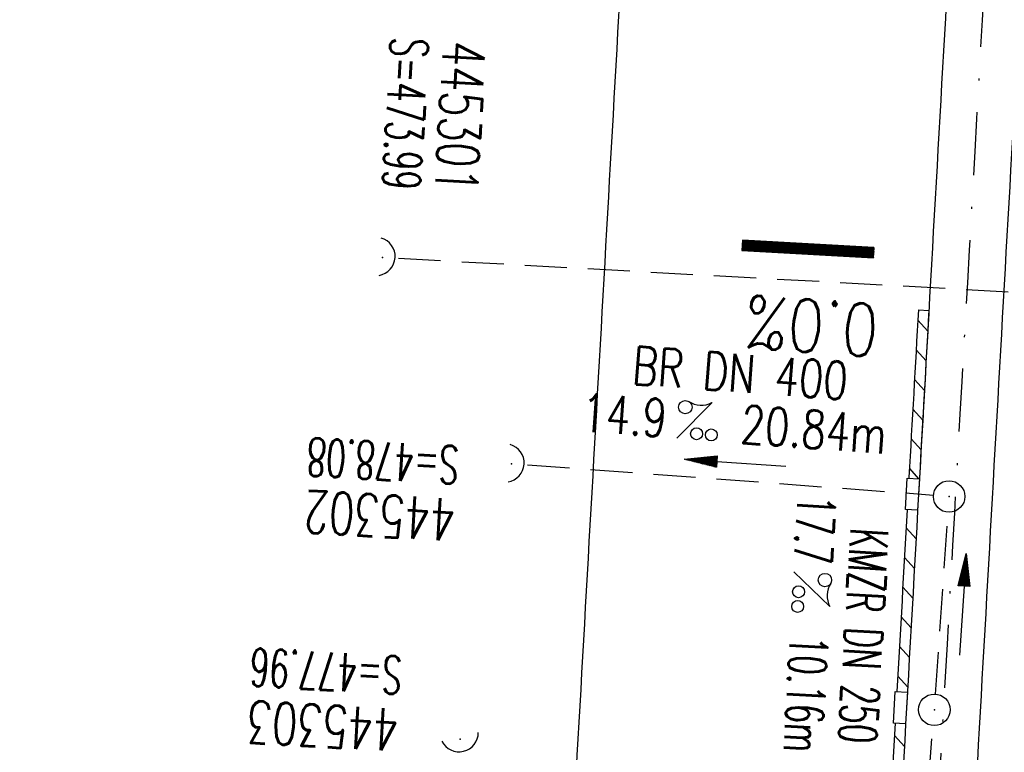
# Model space of a CAD drawing. Extents: x 459406 to 461721, y 413308 to 423218.
# Tile 93 of 256: x 460914 to 460961, y 416489 to 416524. Entities that reach past the tile are written whole.
import ezdxf
from ezdxf.enums import TextEntityAlignment as Align

# ---------------------------------------------------------------- set-up
doc = ezdxf.new("R2010")
doc.units = 0
doc.header["$LTSCALE"] = 2
doc.header["$MEASUREMENT"] = 0
for name, pattern in [('AUSGEZOGEN', [0]), ('GESTRICH-X2', [1.5, 1, -0.5]), ('STRICHPT-X3', [3, 1.5, -0.75, 0, -0.75])]:
    doc.linetypes.add(name, pattern=pattern)
doc.layers.get('0').update_dxf_attribs({"linetype": 'AUSGEZOGEN'})
for name, color, linetype in [('ACHSE', 1, 'STRICHPT-X3'), ('FBR', 8, 'CONTINUOUS'), ('GEF', 7, 'AUSGEZOGEN'), ('KANAL', 7, 'GESTRICH-X2'), ('PFEIL', 7, 'CONTINUOUS'), ('RINNE', 200, 'CONTINUOUS'), ('SCHACHTNR', 6, 'CONTINUOUS'), ('SCHSYMBOL', 7, 'AUSGEZOGEN'), ('TEXTO', 4, 'CONTINUOUS'), ('TEXTU', 4, 'CONTINUOUS')]:
    doc.layers.add(name, color=color, linetype=linetype)
doc.styles.add('ROMANS', font='romans.shx', dxfattribs={"width": 0.8})

# ---------------------------------------------------------------- blocks, each defined once
blk = doc.blocks.new('42')
at = {"color": 0}
blk.add_arc((-0.025, -0.311), 0.91, 12.5363, 167.4637, dxfattribs=at)
blk.add_point((0, 0), dxfattribs=at)
blk = doc.blocks.new('PROM')
blk.add_line((1.566, 1.817), (0.019, 0.015))
for centre, radius in [((0.317, 1.51), 0.317), ((0.943, 0.291), 0.283), ((1.645, 0.287), 0.283)]:
    blk.add_circle(centre, radius)
blk.add_arc((0.992, 2.682), 1.033, 239.1414, 303.3549)
blk = doc.blocks.new('PFEIL2')
at = {"color": 0}
for p, q in [((0.88, 0.002), (-2.401, -0.012)), ((0.881, -0.271), (0.879, 0.276)), ((0.879, 0.276), (2.429, 0.009)), ((0.911, 0.27), (0.879, 0.265)), ((0.965, 0.261), (0.879, 0.246)), ((1.019, 0.252), (0.879, 0.228)), ((1.073, 0.242), (0.879, 0.209)), ((1.127, 0.233), (0.879, 0.191)), ((1.181, 0.224), (0.879, 0.172)), ((1.235, 0.214), (0.879, 0.154)), ((1.289, 0.205), (0.879, 0.135)), ((1.343, 0.196), (0.879, 0.117)), ((1.397, 0.187), (0.879, 0.098)), ((1.451, 0.177), (0.879, 0.08)), ((1.505, 0.168), (0.879, 0.061)), ((1.559, 0.159), (0.88, 0.043)), ((1.613, 0.149), (0.88, 0.024)), ((1.668, 0.14), (0.88, 0.006)), ((1.722, 0.131), (0.88, -0.013)), ((1.776, 0.121), (0.88, -0.031)), ((1.83, 0.112), (0.88, -0.05)), ((1.884, 0.103), (0.88, -0.068)), ((1.938, 0.094), (0.88, -0.087)), ((1.992, 0.084), (0.88, -0.105)), ((2.046, 0.075), (0.88, -0.124)), ((2.1, 0.066), (0.88, -0.142)), ((2.154, 0.056), (0.88, -0.161)), ((2.208, 0.047), (0.88, -0.179)), ((2.262, 0.038), (0.881, -0.198)), ((2.316, 0.029), (0.881, -0.216)), ((2.37, 0.019), (0.881, -0.235)), ((2.424, 0.01), (0.881, -0.253)), ((2.429, 0.009), (0.881, -0.271))]:
    blk.add_line(p, q, dxfattribs=at)
blk = doc.blocks.new('GST')
at = {"color": 0}
blk.add_circle((0, 0), 0.75, dxfattribs=at)
blk.add_point((0, 0), dxfattribs=at)
blk = doc.blocks.new('*X68')
at = {"color": 0}
for p, q in [((75.476, 275.596), (75.966, 276.086)), ((75.476, 275.605), (75.957, 276.086)), ((75.476, 275.614), (75.948, 276.086)), ((75.476, 275.622), (75.939, 276.086)), ((75.476, 275.631), (75.93, 276.086)), ((75.476, 275.64), (75.921, 276.086)), ((75.476, 275.649), (75.913, 276.086)), ((75.476, 275.658), (75.904, 276.086)), ((75.476, 275.667), (75.895, 276.086)), ((75.476, 275.675), (75.886, 276.086)), ((75.476, 275.684), (75.877, 276.086)), ((75.476, 275.693), (75.868, 276.086)), ((75.476, 275.702), (75.86, 276.086)), ((75.476, 275.711), (75.851, 276.086)), ((75.476, 275.72), (75.842, 276.086)), ((75.476, 275.728), (75.833, 276.086)), ((75.476, 275.737), (75.824, 276.086)), ((75.476, 275.746), (75.815, 276.086)), ((75.476, 275.755), (75.807, 276.086)), ((75.476, 275.764), (75.798, 276.086)), ((75.476, 275.773), (75.789, 276.086)), ((75.476, 275.781), (75.78, 276.086)), ((75.476, 275.79), (75.771, 276.086)), ((75.476, 275.799), (75.762, 276.086)), ((75.476, 275.808), (75.754, 276.086)), ((75.476, 275.817), (75.745, 276.086)), ((75.476, 275.826), (75.736, 276.086)), ((75.476, 275.834), (75.727, 276.086)), ((75.476, 275.843), (75.718, 276.086)), ((75.476, 275.852), (75.709, 276.086)), ((75.476, 275.861), (75.7, 276.086)), ((75.476, 275.87), (75.692, 276.086)), ((75.476, 275.879), (75.683, 276.086)), ((75.476, 275.888), (75.674, 276.086)), ((75.476, 275.896), (75.665, 276.086)), ((75.476, 275.905), (75.656, 276.086)), ((75.476, 275.914), (75.647, 276.086)), ((75.476, 275.923), (75.639, 276.086)), ((75.476, 275.932), (75.63, 276.086)), ((75.476, 275.941), (75.621, 276.086)), ((75.476, 275.949), (75.612, 276.086)), ((75.476, 275.958), (75.603, 276.086)), ((75.476, 275.967), (75.594, 276.086)), ((75.476, 275.976), (75.586, 276.086)), ((75.476, 275.985), (75.577, 276.086)), ((75.476, 275.994), (75.568, 276.086)), ((75.476, 276.002), (75.559, 276.086)), ((75.476, 276.011), (75.55, 276.086)), ((75.476, 276.02), (75.541, 276.086)), ((75.476, 276.029), (75.533, 276.086)), ((75.476, 276.038), (75.524, 276.086)), ((75.476, 276.047), (75.515, 276.086)), ((75.476, 276.055), (75.506, 276.086)), ((75.476, 276.064), (75.497, 276.086)), ((75.476, 276.073), (75.488, 276.086)), ((75.476, 275.587), (75.973, 276.084)), ((75.476, 275.578), (75.973, 276.075)), ((75.476, 275.569), (75.973, 276.067)), ((75.476, 275.56), (75.973, 276.058)), ((75.476, 275.552), (75.973, 276.049)), ((75.476, 275.543), (75.973, 276.04)), ((75.476, 275.534), (75.973, 276.031)), ((75.476, 275.525), (75.973, 276.022)), ((75.476, 275.516), (75.973, 276.014)), ((75.476, 275.507), (75.973, 276.005)), ((75.476, 275.499), (75.973, 275.996)), ((75.476, 275.49), (75.973, 275.987)), ((75.476, 275.481), (75.973, 275.978)), ((75.476, 275.472), (75.973, 275.969)), ((75.476, 275.463), (75.973, 275.961)), ((75.476, 275.454), (75.973, 275.952)), ((75.476, 275.446), (75.973, 275.943)), ((75.476, 275.437), (75.973, 275.934)), ((75.476, 275.428), (75.973, 275.925)), ((75.476, 275.419), (75.973, 275.916)), ((75.476, 275.41), (75.973, 275.907)), ((75.476, 275.401), (75.973, 275.899)), ((75.476, 275.393), (75.973, 275.89)), ((75.476, 275.384), (75.973, 275.881)), ((75.476, 275.375), (75.973, 275.872)), ((75.476, 275.366), (75.973, 275.863)), ((75.476, 275.357), (75.973, 275.854)), ((75.476, 275.348), (75.973, 275.846)), ((75.476, 275.34), (75.973, 275.837)), ((75.476, 275.331), (75.973, 275.828)), ((75.476, 275.322), (75.973, 275.819)), ((75.476, 275.313), (75.973, 275.81)), ((75.476, 275.304), (75.973, 275.801)), ((75.476, 275.295), (75.973, 275.793)), ((75.476, 275.286), (75.973, 275.784)), ((75.476, 275.278), (75.973, 275.775)), ((75.476, 275.269), (75.973, 275.766)), ((75.476, 275.26), (75.973, 275.757)), ((75.476, 275.251), (75.973, 275.748)), ((75.476, 275.242), (75.973, 275.74)), ((75.476, 275.233), (75.973, 275.731)), ((75.476, 275.225), (75.973, 275.722)), ((75.476, 275.216), (75.973, 275.713)), ((75.476, 275.207), (75.973, 275.704)), ((75.476, 275.198), (75.973, 275.695)), ((75.476, 275.189), (75.973, 275.687)), ((75.476, 275.18), (75.973, 275.678)), ((75.476, 275.172), (75.973, 275.669)), ((75.476, 275.163), (75.973, 275.66)), ((75.476, 275.154), (75.973, 275.651)), ((75.476, 275.145), (75.973, 275.642)), ((75.476, 275.136), (75.973, 275.633)), ((75.476, 275.127), (75.973, 275.625)), ((75.476, 275.119), (75.973, 275.616)), ((75.476, 275.11), (75.973, 275.607)), ((75.476, 275.101), (75.973, 275.598)), ((75.476, 275.092), (75.973, 275.589)), ((75.476, 275.083), (75.973, 275.58)), ((75.476, 275.074), (75.973, 275.572)), ((75.476, 275.066), (75.973, 275.563)), ((75.476, 275.057), (75.973, 275.554)), ((75.476, 275.048), (75.973, 275.545)), ((75.476, 275.039), (75.973, 275.536)), ((75.476, 275.03), (75.973, 275.527)), ((75.476, 275.021), (75.973, 275.519)), ((75.476, 275.012), (75.973, 275.51)), ((75.476, 275.004), (75.973, 275.501)), ((75.476, 274.995), (75.973, 275.492)), ((75.476, 274.986), (75.973, 275.483)), ((75.476, 274.977), (75.973, 275.474)), ((75.476, 274.968), (75.973, 275.466)), ((75.476, 274.959), (75.973, 275.457)), ((75.476, 274.951), (75.973, 275.448)), ((75.476, 274.942), (75.973, 275.439)), ((75.476, 274.933), (75.973, 275.43)), ((75.476, 274.924), (75.973, 275.421)), ((75.476, 274.915), (75.973, 275.413)), ((75.476, 274.906), (75.973, 275.404)), ((75.476, 274.898), (75.973, 275.395)), ((75.476, 274.889), (75.973, 275.386)), ((75.476, 274.88), (75.973, 275.377)), ((75.476, 274.871), (75.973, 275.368)), ((75.476, 274.862), (75.973, 275.359)), ((75.476, 274.853), (75.973, 275.351)), ((75.476, 274.845), (75.973, 275.342)), ((75.476, 274.836), (75.973, 275.333)), ((75.476, 274.827), (75.973, 275.324)), ((75.476, 274.818), (75.973, 275.315)), ((75.476, 274.809), (75.973, 275.306)), ((75.476, 274.8), (75.973, 275.298)), ((75.476, 274.792), (75.973, 275.289)), ((75.476, 274.783), (75.973, 275.28)), ((75.476, 274.774), (75.973, 275.271)), ((75.476, 274.765), (75.973, 275.262)), ((75.476, 274.756), (75.973, 275.253)), ((75.476, 274.747), (75.973, 275.245)), ((75.476, 274.738), (75.973, 275.236)), ((75.476, 274.73), (75.973, 275.227)), ((75.476, 274.721), (75.973, 275.218)), ((75.476, 274.712), (75.973, 275.209)), ((75.476, 274.703), (75.973, 275.2)), ((75.476, 274.694), (75.973, 275.192)), ((75.476, 274.685), (75.973, 275.183)), ((75.476, 274.677), (75.973, 275.174)), ((75.476, 274.668), (75.973, 275.165)), ((75.476, 274.659), (75.973, 275.156)), ((75.476, 274.65), (75.973, 275.147)), ((75.476, 274.641), (75.973, 275.139)), ((75.476, 274.632), (75.973, 275.13)), ((75.476, 274.624), (75.973, 275.121)), ((75.476, 274.615), (75.973, 275.112)), ((75.476, 274.606), (75.973, 275.103)), ((75.476, 274.597), (75.973, 275.094)), ((75.476, 274.588), (75.973, 275.085)), ((75.476, 274.579), (75.973, 275.077)), ((75.476, 274.571), (75.973, 275.068)), ((75.476, 274.562), (75.973, 275.059)), ((75.476, 274.553), (75.973, 275.05)), ((75.476, 274.544), (75.973, 275.041)), ((75.476, 274.535), (75.973, 275.032)), ((75.476, 274.526), (75.973, 275.024)), ((75.476, 274.518), (75.973, 275.015)), ((75.476, 274.509), (75.973, 275.006)), ((75.476, 274.5), (75.973, 274.997)), ((75.476, 274.491), (75.973, 274.988)), ((75.476, 274.482), (75.973, 274.979)), ((75.476, 274.473), (75.973, 274.971)), ((75.476, 274.464), (75.973, 274.962)), ((75.476, 274.456), (75.973, 274.953)), ((75.476, 274.447), (75.973, 274.944)), ((75.476, 274.438), (75.973, 274.935)), ((75.476, 274.429), (75.973, 274.926)), ((75.476, 274.42), (75.973, 274.918)), ((75.476, 274.411), (75.973, 274.909)), ((75.476, 274.403), (75.973, 274.9)), ((75.476, 274.394), (75.973, 274.891)), ((75.476, 274.385), (75.973, 274.882)), ((75.476, 274.376), (75.973, 274.873)), ((75.476, 274.367), (75.973, 274.865)), ((75.476, 274.358), (75.973, 274.856)), ((75.476, 274.35), (75.973, 274.847)), ((75.476, 274.341), (75.973, 274.838)), ((75.476, 274.332), (75.973, 274.829)), ((75.476, 274.323), (75.973, 274.82)), ((75.476, 274.314), (75.973, 274.811)), ((75.476, 274.305), (75.973, 274.803)), ((75.476, 274.297), (75.973, 274.794)), ((75.476, 274.288), (75.973, 274.785)), ((75.476, 274.279), (75.973, 274.776)), ((75.476, 274.27), (75.973, 274.767)), ((75.476, 274.261), (75.973, 274.758)), ((75.476, 274.252), (75.973, 274.75)), ((75.476, 274.243), (75.973, 274.741)), ((75.476, 274.235), (75.973, 274.732)), ((75.476, 274.226), (75.973, 274.723)), ((75.476, 274.217), (75.973, 274.714)), ((75.476, 274.208), (75.973, 274.705)), ((75.476, 274.199), (75.973, 274.697)), ((75.476, 274.19), (75.973, 274.688)), ((75.476, 274.182), (75.973, 274.679)), ((75.476, 274.173), (75.973, 274.67)), ((75.476, 274.164), (75.973, 274.661)), ((75.476, 274.155), (75.973, 274.652)), ((75.476, 274.146), (75.973, 274.644)), ((75.476, 274.137), (75.973, 274.635)), ((75.476, 274.129), (75.973, 274.626)), ((75.476, 274.12), (75.973, 274.617)), ((75.476, 274.111), (75.973, 274.608)), ((75.476, 274.102), (75.973, 274.599)), ((75.476, 274.093), (75.973, 274.59)), ((75.476, 274.084), (75.973, 274.582)), ((75.476, 274.076), (75.973, 274.573)), ((75.476, 274.067), (75.973, 274.564)), ((75.476, 274.058), (75.973, 274.555)), ((75.476, 274.049), (75.973, 274.546)), ((75.476, 274.04), (75.973, 274.537)), ((75.476, 274.031), (75.973, 274.529)), ((75.476, 274.023), (75.973, 274.52)), ((75.476, 274.014), (75.973, 274.511)), ((75.476, 274.005), (75.973, 274.502)), ((75.476, 273.996), (75.973, 274.493)), ((75.476, 273.987), (75.973, 274.484)), ((75.476, 273.978), (75.973, 274.476)), ((75.476, 273.969), (75.973, 274.467)), ((75.476, 273.961), (75.973, 274.458)), ((75.476, 273.952), (75.973, 274.449)), ((75.476, 273.943), (75.973, 274.44)), ((75.476, 273.934), (75.973, 274.431)), ((75.476, 273.925), (75.973, 274.423)), ((75.476, 273.916), (75.973, 274.414)), ((75.476, 273.908), (75.973, 274.405)), ((75.476, 273.899), (75.973, 274.396)), ((75.476, 273.89), (75.973, 274.387)), ((75.476, 273.881), (75.973, 274.378)), ((75.476, 273.872), (75.973, 274.37)), ((75.476, 273.863), (75.973, 274.361)), ((75.476, 273.855), (75.973, 274.352)), ((75.476, 273.846), (75.973, 274.343)), ((75.476, 273.837), (75.973, 274.334)), ((75.476, 273.828), (75.973, 274.325)), ((75.476, 273.819), (75.973, 274.316)), ((75.476, 273.81), (75.973, 274.308)), ((75.476, 273.802), (75.973, 274.299)), ((75.476, 273.793), (75.973, 274.29)), ((75.476, 273.784), (75.973, 274.281)), ((75.476, 273.775), (75.973, 274.272)), ((75.476, 273.766), (75.973, 274.263)), ((75.476, 273.757), (75.973, 274.255)), ((75.476, 273.749), (75.973, 274.246)), ((75.476, 273.74), (75.973, 274.237)), ((75.476, 273.731), (75.973, 274.228)), ((75.476, 273.722), (75.973, 274.219)), ((75.476, 273.713), (75.973, 274.21)), ((75.476, 273.704), (75.973, 274.202)), ((75.476, 273.695), (75.973, 274.193)), ((75.476, 273.687), (75.973, 274.184)), ((75.476, 273.678), (75.973, 274.175)), ((75.476, 273.669), (75.973, 274.166)), ((75.476, 273.66), (75.973, 274.157)), ((75.476, 273.651), (75.973, 274.149)), ((75.476, 273.642), (75.973, 274.14)), ((75.476, 273.634), (75.973, 274.131)), ((75.476, 273.625), (75.973, 274.122)), ((75.476, 273.616), (75.973, 274.113)), ((75.476, 273.607), (75.973, 274.104)), ((75.476, 273.598), (75.973, 274.096)), ((75.476, 273.589), (75.973, 274.087)), ((75.476, 273.581), (75.973, 274.078)), ((75.476, 273.572), (75.973, 274.069)), ((75.476, 273.563), (75.973, 274.06)), ((75.476, 273.554), (75.973, 274.051)), ((75.476, 273.545), (75.973, 274.042)), ((75.476, 273.536), (75.973, 274.034)), ((75.476, 273.528), (75.973, 274.025)), ((75.476, 273.519), (75.973, 274.016)), ((75.476, 273.51), (75.973, 274.007)), ((75.476, 273.501), (75.973, 273.998)), ((75.476, 273.492), (75.973, 273.989)), ((75.476, 273.483), (75.973, 273.981)), ((75.476, 273.475), (75.973, 273.972)), ((75.476, 273.466), (75.973, 273.963)), ((75.476, 273.457), (75.973, 273.954)), ((75.476, 273.448), (75.973, 273.945)), ((75.476, 273.439), (75.973, 273.936)), ((75.476, 273.43), (75.973, 273.928)), ((75.476, 273.421), (75.973, 273.919)), ((75.476, 273.413), (75.973, 273.91)), ((75.476, 273.404), (75.973, 273.901)), ((75.476, 273.395), (75.973, 273.892)), ((75.476, 273.386), (75.973, 273.883)), ((75.476, 273.377), (75.973, 273.875)), ((75.476, 273.368), (75.973, 273.866)), ((75.476, 273.36), (75.973, 273.857)), ((75.476, 273.351), (75.973, 273.848)), ((75.476, 273.342), (75.973, 273.839)), ((75.476, 273.333), (75.973, 273.83)), ((75.476, 273.324), (75.973, 273.822)), ((75.476, 273.315), (75.973, 273.813)), ((75.476, 273.307), (75.973, 273.804)), ((75.476, 273.298), (75.973, 273.795)), ((75.476, 273.289), (75.973, 273.786)), ((75.476, 273.28), (75.973, 273.777)), ((75.476, 273.271), (75.973, 273.768)), ((75.476, 273.262), (75.973, 273.76)), ((75.476, 273.254), (75.973, 273.751)), ((75.476, 273.245), (75.973, 273.742)), ((75.476, 273.236), (75.973, 273.733)), ((75.476, 273.227), (75.973, 273.724)), ((75.476, 273.218), (75.973, 273.715)), ((75.476, 273.209), (75.973, 273.707)), ((75.476, 273.201), (75.973, 273.698)), ((75.476, 273.192), (75.973, 273.689)), ((75.476, 273.183), (75.973, 273.68)), ((75.476, 273.174), (75.973, 273.671)), ((75.476, 273.165), (75.973, 273.662)), ((75.476, 273.156), (75.973, 273.654)), ((75.476, 273.147), (75.973, 273.645)), ((75.476, 273.139), (75.973, 273.636)), ((75.476, 273.13), (75.973, 273.627)), ((75.476, 273.121), (75.973, 273.618)), ((75.476, 273.112), (75.973, 273.609)), ((75.476, 273.103), (75.973, 273.601)), ((75.476, 273.094), (75.973, 273.592)), ((75.476, 273.086), (75.973, 273.583)), ((75.476, 273.077), (75.973, 273.574)), ((75.476, 273.068), (75.973, 273.565)), ((75.476, 273.059), (75.973, 273.556)), ((75.476, 273.05), (75.973, 273.548)), ((75.476, 273.041), (75.973, 273.539)), ((75.476, 273.033), (75.973, 273.53)), ((75.476, 273.024), (75.973, 273.521)), ((75.476, 273.015), (75.973, 273.512)), ((75.476, 273.006), (75.973, 273.503)), ((75.476, 272.997), (75.973, 273.494)), ((75.476, 272.988), (75.973, 273.486)), ((75.476, 272.98), (75.973, 273.477)), ((75.476, 272.971), (75.973, 273.468)), ((75.476, 272.962), (75.973, 273.459)), ((75.476, 272.953), (75.973, 273.45)), ((75.476, 272.944), (75.973, 273.441)), ((75.476, 272.935), (75.973, 273.433)), ((75.476, 272.927), (75.973, 273.424)), ((75.476, 272.918), (75.973, 273.415)), ((75.476, 272.909), (75.973, 273.406)), ((75.476, 272.9), (75.973, 273.397)), ((75.476, 272.891), (75.973, 273.388)), ((75.476, 272.882), (75.973, 273.38)), ((75.476, 272.873), (75.973, 273.371)), ((75.476, 272.865), (75.973, 273.362)), ((75.476, 272.856), (75.973, 273.353)), ((75.476, 272.847), (75.973, 273.344)), ((75.476, 272.838), (75.973, 273.335)), ((75.476, 272.829), (75.973, 273.327)), ((75.476, 272.82), (75.973, 273.318)), ((75.476, 272.812), (75.973, 273.309)), ((75.476, 272.803), (75.973, 273.3)), ((75.476, 272.794), (75.973, 273.291)), ((75.476, 272.785), (75.973, 273.282)), ((75.476, 272.776), (75.973, 273.274)), ((75.476, 272.767), (75.973, 273.265)), ((75.476, 272.759), (75.973, 273.256)), ((75.476, 272.75), (75.973, 273.247)), ((75.476, 272.741), (75.973, 273.238)), ((75.476, 272.732), (75.973, 273.229)), ((75.476, 272.723), (75.973, 273.22)), ((75.476, 272.714), (75.973, 273.212)), ((75.476, 272.706), (75.973, 273.203)), ((75.476, 272.697), (75.973, 273.194)), ((75.476, 272.688), (75.973, 273.185)), ((75.476, 272.679), (75.973, 273.176)), ((75.476, 272.67), (75.973, 273.167)), ((75.476, 272.661), (75.973, 273.159)), ((75.476, 272.653), (75.973, 273.15)), ((75.476, 272.644), (75.973, 273.141)), ((75.476, 272.635), (75.973, 273.132)), ((75.476, 272.626), (75.973, 273.123)), ((75.476, 272.617), (75.973, 273.114)), ((75.476, 272.608), (75.973, 273.106)), ((75.476, 272.599), (75.973, 273.097)), ((75.476, 272.591), (75.973, 273.088)), ((75.476, 272.582), (75.973, 273.079)), ((75.476, 272.573), (75.973, 273.07)), ((75.476, 272.564), (75.973, 273.061)), ((75.476, 272.555), (75.973, 273.053)), ((75.476, 272.546), (75.973, 273.044)), ((75.476, 272.538), (75.973, 273.035)), ((75.476, 272.529), (75.973, 273.026)), ((75.476, 272.52), (75.973, 273.017)), ((75.476, 272.511), (75.973, 273.008)), ((75.476, 272.502), (75.973, 273)), ((75.476, 272.493), (75.973, 272.991)), ((75.476, 272.485), (75.973, 272.982)), ((75.476, 272.476), (75.973, 272.973)), ((75.476, 272.467), (75.973, 272.964)), ((75.476, 272.458), (75.973, 272.955)), ((75.476, 272.449), (75.973, 272.946)), ((75.476, 272.44), (75.973, 272.938)), ((75.476, 272.432), (75.973, 272.929)), ((75.476, 272.423), (75.973, 272.92)), ((75.476, 272.414), (75.973, 272.911)), ((75.476, 272.405), (75.973, 272.902)), ((75.476, 272.396), (75.973, 272.893)), ((75.476, 272.387), (75.973, 272.885)), ((75.476, 272.379), (75.973, 272.876)), ((75.476, 272.37), (75.973, 272.867)), ((75.476, 272.361), (75.973, 272.858)), ((75.476, 272.352), (75.973, 272.849)), ((75.476, 272.343), (75.973, 272.84)), ((75.476, 272.334), (75.973, 272.832)), ((75.476, 272.325), (75.973, 272.823)), ((75.476, 272.317), (75.973, 272.814)), ((75.476, 272.308), (75.973, 272.805)), ((75.476, 272.299), (75.973, 272.796)), ((75.476, 272.29), (75.973, 272.787)), ((75.476, 272.281), (75.973, 272.779)), ((75.476, 272.272), (75.973, 272.77)), ((75.476, 272.264), (75.973, 272.761)), ((75.476, 272.255), (75.973, 272.752)), ((75.476, 272.246), (75.973, 272.743)), ((75.476, 272.237), (75.973, 272.734)), ((75.476, 272.228), (75.973, 272.726)), ((75.476, 272.219), (75.973, 272.717)), ((75.476, 272.211), (75.973, 272.708)), ((75.476, 272.202), (75.973, 272.699)), ((75.476, 272.193), (75.973, 272.69)), ((75.476, 272.184), (75.973, 272.681)), ((75.476, 272.175), (75.973, 272.672)), ((75.476, 272.166), (75.973, 272.664)), ((75.476, 272.158), (75.973, 272.655)), ((75.476, 272.149), (75.973, 272.646)), ((75.476, 272.14), (75.973, 272.637)), ((75.476, 272.131), (75.973, 272.628)), ((75.476, 272.122), (75.973, 272.619)), ((75.476, 272.113), (75.973, 272.611)), ((75.476, 272.104), (75.973, 272.602)), ((75.476, 272.096), (75.973, 272.593)), ((75.476, 272.087), (75.973, 272.584)), ((75.476, 272.078), (75.973, 272.575)), ((75.476, 272.069), (75.973, 272.566)), ((75.476, 272.06), (75.973, 272.558)), ((75.476, 272.051), (75.973, 272.549)), ((75.476, 272.043), (75.973, 272.54)), ((75.476, 272.034), (75.973, 272.531)), ((75.476, 272.025), (75.973, 272.522)), ((75.476, 272.016), (75.973, 272.513)), ((75.476, 272.007), (75.973, 272.505)), ((75.476, 271.998), (75.973, 272.496)), ((75.476, 271.99), (75.973, 272.487)), ((75.476, 271.981), (75.973, 272.478)), ((75.476, 271.972), (75.973, 272.469)), ((75.476, 271.963), (75.973, 272.46)), ((75.476, 271.954), (75.973, 272.452)), ((75.476, 271.945), (75.973, 272.443)), ((75.476, 271.937), (75.973, 272.434)), ((75.476, 271.928), (75.973, 272.425)), ((75.476, 271.919), (75.973, 272.416)), ((75.476, 271.91), (75.973, 272.407)), ((75.476, 271.901), (75.973, 272.398)), ((75.476, 271.892), (75.973, 272.39)), ((75.476, 271.884), (75.973, 272.381)), ((75.476, 271.875), (75.973, 272.372)), ((75.476, 271.866), (75.973, 272.363)), ((75.476, 271.857), (75.973, 272.354)), ((75.476, 271.848), (75.973, 272.345)), ((75.476, 271.839), (75.973, 272.337)), ((75.476, 271.83), (75.973, 272.328)), ((75.476, 271.822), (75.973, 272.319)), ((75.476, 271.813), (75.973, 272.31)), ((75.476, 271.804), (75.973, 272.301)), ((75.476, 271.795), (75.973, 272.292)), ((75.476, 271.786), (75.973, 272.284)), ((75.476, 271.777), (75.973, 272.275)), ((75.476, 271.769), (75.973, 272.266)), ((75.476, 271.76), (75.973, 272.257)), ((75.476, 271.751), (75.973, 272.248)), ((75.476, 271.742), (75.973, 272.239)), ((75.476, 271.733), (75.973, 272.231)), ((75.476, 271.724), (75.973, 272.222)), ((75.476, 271.716), (75.973, 272.213)), ((75.476, 271.707), (75.973, 272.204)), ((75.476, 271.698), (75.973, 272.195)), ((75.476, 271.689), (75.973, 272.186)), ((75.476, 271.68), (75.973, 272.177)), ((75.476, 271.671), (75.973, 272.169)), ((75.476, 271.663), (75.973, 272.16)), ((75.476, 271.654), (75.973, 272.151)), ((75.476, 271.645), (75.973, 272.142)), ((75.476, 271.636), (75.973, 272.133)), ((75.476, 271.627), (75.973, 272.124)), ((75.476, 271.618), (75.973, 272.116)), ((75.476, 271.61), (75.973, 272.107)), ((75.476, 271.601), (75.973, 272.098)), ((75.476, 271.592), (75.973, 272.089)), ((75.476, 271.583), (75.973, 272.08)), ((75.476, 271.574), (75.973, 272.071)), ((75.476, 271.565), (75.973, 272.063)), ((75.476, 271.556), (75.973, 272.054)), ((75.476, 271.548), (75.973, 272.045)), ((75.476, 271.539), (75.973, 272.036)), ((75.476, 271.53), (75.973, 272.027)), ((75.476, 271.521), (75.973, 272.018)), ((75.476, 271.512), (75.973, 272.01)), ((75.476, 271.503), (75.973, 272.001)), ((75.476, 271.495), (75.973, 271.992)), ((75.476, 271.486), (75.973, 271.983)), ((75.476, 271.477), (75.973, 271.974)), ((75.476, 271.468), (75.973, 271.965)), ((75.476, 271.459), (75.973, 271.957)), ((75.476, 271.45), (75.973, 271.948)), ((75.476, 271.442), (75.973, 271.939)), ((75.476, 271.433), (75.973, 271.93)), ((75.476, 271.424), (75.973, 271.921)), ((75.476, 271.415), (75.973, 271.912)), ((75.476, 271.406), (75.973, 271.903)), ((75.476, 271.397), (75.973, 271.895)), ((75.476, 271.389), (75.973, 271.886)), ((75.476, 271.38), (75.973, 271.877)), ((75.476, 271.371), (75.973, 271.868)), ((75.476, 271.362), (75.973, 271.859)), ((75.476, 271.353), (75.973, 271.85)), ((75.476, 271.344), (75.973, 271.842)), ((75.476, 271.336), (75.973, 271.833)), ((75.476, 271.327), (75.973, 271.824)), ((75.476, 271.318), (75.973, 271.815)), ((75.476, 271.309), (75.973, 271.806)), ((75.476, 271.3), (75.973, 271.797)), ((75.476, 271.291), (75.973, 271.789)), ((75.476, 271.282), (75.973, 271.78)), ((75.476, 271.274), (75.973, 271.771)), ((75.476, 271.265), (75.973, 271.762)), ((75.476, 271.256), (75.973, 271.753)), ((75.476, 271.247), (75.973, 271.744)), ((75.476, 271.238), (75.973, 271.736)), ((75.476, 271.229), (75.973, 271.727)), ((75.476, 271.221), (75.973, 271.718)), ((75.476, 271.212), (75.973, 271.709)), ((75.476, 271.203), (75.973, 271.7)), ((75.476, 271.194), (75.973, 271.691)), ((75.476, 271.185), (75.973, 271.683)), ((75.476, 271.176), (75.973, 271.674)), ((75.476, 271.168), (75.973, 271.665)), ((75.476, 271.159), (75.973, 271.656)), ((75.476, 271.15), (75.973, 271.647)), ((75.476, 271.141), (75.973, 271.638)), ((75.476, 271.132), (75.973, 271.629)), ((75.476, 271.123), (75.973, 271.621)), ((75.476, 271.115), (75.973, 271.612)), ((75.476, 271.106), (75.973, 271.603)), ((75.476, 271.097), (75.973, 271.594)), ((75.476, 271.088), (75.973, 271.585)), ((75.476, 271.079), (75.973, 271.576)), ((75.476, 271.07), (75.973, 271.568)), ((75.476, 271.062), (75.973, 271.559)), ((75.476, 271.053), (75.973, 271.55)), ((75.476, 271.044), (75.973, 271.541)), ((75.476, 271.035), (75.973, 271.532)), ((75.476, 271.026), (75.973, 271.523)), ((75.476, 271.017), (75.973, 271.515)), ((75.476, 271.008), (75.973, 271.506)), ((75.476, 271), (75.973, 271.497)), ((75.476, 270.991), (75.973, 271.488)), ((75.476, 270.982), (75.973, 271.479)), ((75.476, 270.973), (75.973, 271.47)), ((75.476, 270.964), (75.973, 271.462)), ((75.476, 270.955), (75.973, 271.453)), ((75.476, 270.947), (75.973, 271.444)), ((75.476, 270.938), (75.973, 271.435)), ((75.476, 270.929), (75.973, 271.426)), ((75.476, 270.92), (75.973, 271.417)), ((75.476, 270.911), (75.973, 271.409)), ((75.476, 270.902), (75.973, 271.4)), ((75.476, 270.894), (75.973, 271.391)), ((75.476, 270.885), (75.973, 271.382)), ((75.476, 270.876), (75.973, 271.373)), ((75.476, 270.867), (75.973, 271.364)), ((75.476, 270.858), (75.973, 271.355)), ((75.476, 270.849), (75.973, 271.347)), ((75.476, 270.841), (75.973, 271.338)), ((75.476, 270.832), (75.973, 271.329)), ((75.476, 270.823), (75.973, 271.32)), ((75.476, 270.814), (75.973, 271.311)), ((75.476, 270.805), (75.973, 271.302)), ((75.476, 270.796), (75.973, 271.294)), ((75.476, 270.788), (75.973, 271.285)), ((75.476, 270.779), (75.973, 271.276)), ((75.476, 270.77), (75.973, 271.267)), ((75.476, 270.761), (75.973, 271.258)), ((75.476, 270.752), (75.973, 271.249)), ((75.476, 270.743), (75.973, 271.241)), ((75.476, 270.734), (75.973, 271.232)), ((75.476, 270.726), (75.973, 271.223)), ((75.476, 270.717), (75.973, 271.214)), ((75.476, 270.708), (75.973, 271.205)), ((75.476, 270.699), (75.973, 271.196)), ((75.476, 270.69), (75.973, 271.188)), ((75.476, 270.681), (75.973, 271.179)), ((75.476, 270.673), (75.973, 271.17)), ((75.476, 270.664), (75.973, 271.161)), ((75.476, 270.655), (75.973, 271.152)), ((75.476, 270.646), (75.973, 271.143)), ((75.476, 270.637), (75.973, 271.135)), ((75.476, 270.628), (75.973, 271.126)), ((75.476, 270.62), (75.973, 271.117)), ((75.476, 270.611), (75.973, 271.108)), ((75.476, 270.602), (75.973, 271.099)), ((75.476, 270.593), (75.973, 271.09)), ((75.476, 270.584), (75.973, 271.081)), ((75.476, 270.575), (75.973, 271.073)), ((75.476, 270.567), (75.973, 271.064)), ((75.476, 270.558), (75.973, 271.055)), ((75.476, 270.549), (75.973, 271.046)), ((75.476, 270.54), (75.973, 271.037)), ((75.476, 270.531), (75.973, 271.028)), ((75.476, 270.522), (75.973, 271.02)), ((75.476, 270.514), (75.973, 271.011)), ((75.476, 270.505), (75.973, 271.002)), ((75.476, 270.496), (75.973, 270.993)), ((75.476, 270.487), (75.973, 270.984)), ((75.476, 270.478), (75.973, 270.975)), ((75.476, 270.469), (75.973, 270.967)), ((75.476, 270.46), (75.973, 270.958)), ((75.476, 270.452), (75.973, 270.949)), ((75.476, 270.443), (75.973, 270.94)), ((75.476, 270.434), (75.973, 270.931)), ((75.476, 270.425), (75.973, 270.922)), ((75.476, 270.416), (75.973, 270.914)), ((75.476, 270.407), (75.973, 270.905)), ((75.476, 270.399), (75.973, 270.896)), ((75.476, 270.39), (75.973, 270.887)), ((75.476, 270.381), (75.973, 270.878)), ((75.476, 270.372), (75.973, 270.869)), ((75.476, 270.363), (75.973, 270.861)), ((75.476, 270.354), (75.973, 270.852)), ((75.476, 270.346), (75.973, 270.843)), ((75.476, 270.337), (75.973, 270.834)), ((75.476, 270.328), (75.973, 270.825)), ((75.476, 270.319), (75.973, 270.816)), ((75.476, 270.31), (75.973, 270.807)), ((75.476, 270.301), (75.973, 270.799)), ((75.476, 270.293), (75.973, 270.79)), ((75.476, 270.284), (75.973, 270.781)), ((75.476, 270.275), (75.973, 270.772)), ((75.476, 270.266), (75.973, 270.763)), ((75.476, 270.257), (75.973, 270.754)), ((75.476, 270.248), (75.973, 270.746)), ((75.476, 270.24), (75.973, 270.737)), ((75.476, 270.231), (75.973, 270.728)), ((75.476, 270.222), (75.973, 270.719)), ((75.476, 270.213), (75.973, 270.71)), ((75.476, 270.204), (75.973, 270.701)), ((75.476, 270.195), (75.973, 270.693)), ((75.476, 270.186), (75.973, 270.684)), ((75.476, 270.178), (75.973, 270.675)), ((75.476, 270.169), (75.973, 270.666)), ((75.476, 270.16), (75.973, 270.657)), ((75.476, 270.151), (75.973, 270.648)), ((75.476, 270.142), (75.973, 270.64)), ((75.476, 270.133), (75.973, 270.631)), ((75.476, 270.125), (75.973, 270.622)), ((75.476, 270.116), (75.973, 270.613)), ((75.476, 270.107), (75.973, 270.604)), ((75.476, 270.098), (75.973, 270.595)), ((75.476, 270.089), (75.973, 270.587)), ((75.476, 270.08), (75.973, 270.578)), ((75.476, 270.072), (75.973, 270.569)), ((75.476, 270.063), (75.973, 270.56)), ((75.476, 270.054), (75.973, 270.551)), ((75.476, 270.045), (75.973, 270.542)), ((75.476, 270.036), (75.973, 270.533)), ((75.476, 270.027), (75.973, 270.525)), ((75.476, 270.019), (75.973, 270.516)), ((75.476, 270.01), (75.973, 270.507)), ((75.476, 270.001), (75.973, 270.498)), ((75.476, 269.992), (75.973, 270.489)), ((75.476, 269.983), (75.973, 270.48)), ((75.476, 269.974), (75.973, 270.472)), ((75.476, 269.966), (75.973, 270.463)), ((75.476, 269.957), (75.973, 270.454)), ((75.476, 269.948), (75.973, 270.445)), ((75.476, 269.939), (75.973, 270.436)), ((75.476, 269.93), (75.973, 270.427)), ((75.476, 269.921), (75.973, 270.419)), ((75.476, 269.912), (75.973, 270.41)), ((75.476, 269.904), (75.973, 270.401)), ((75.476, 269.895), (75.973, 270.392)), ((75.476, 269.886), (75.973, 270.383)), ((75.476, 269.877), (75.973, 270.374)), ((75.476, 269.868), (75.973, 270.366)), ((75.476, 269.859), (75.973, 270.357)), ((75.476, 269.851), (75.973, 270.348)), ((75.476, 269.833), (75.973, 270.33)), ((75.488, 269.836), (75.973, 270.321)), ((75.496, 269.836), (75.973, 270.313)), ((75.505, 269.836), (75.973, 270.304)), ((75.514, 269.836), (75.973, 270.295)), ((75.523, 269.836), (75.973, 270.286)), ((75.532, 269.836), (75.973, 270.277)), ((75.541, 269.836), (75.973, 270.268)), ((75.549, 269.836), (75.973, 270.259)), ((75.558, 269.836), (75.973, 270.251)), ((75.567, 269.836), (75.973, 270.242)), ((75.576, 269.836), (75.973, 270.233)), ((75.585, 269.836), (75.973, 270.224)), ((75.594, 269.836), (75.973, 270.215)), ((75.602, 269.836), (75.973, 270.206)), ((75.611, 269.836), (75.973, 270.198)), ((75.62, 269.836), (75.973, 270.189)), ((75.629, 269.836), (75.973, 270.18)), ((75.638, 269.836), (75.973, 270.171)), ((75.647, 269.836), (75.973, 270.162)), ((75.655, 269.836), (75.973, 270.153)), ((75.664, 269.836), (75.973, 270.145)), ((75.673, 269.836), (75.973, 270.136)), ((75.682, 269.836), (75.973, 270.127)), ((75.691, 269.836), (75.973, 270.118)), ((75.7, 269.836), (75.973, 270.109)), ((75.709, 269.836), (75.973, 270.1)), ((75.717, 269.836), (75.973, 270.092)), ((75.726, 269.836), (75.973, 270.083)), ((75.735, 269.836), (75.973, 270.074)), ((75.744, 269.836), (75.973, 270.065)), ((75.753, 269.836), (75.973, 270.056)), ((75.762, 269.836), (75.973, 270.047)), ((75.77, 269.836), (75.973, 270.038)), ((75.779, 269.836), (75.973, 270.03)), ((75.788, 269.836), (75.973, 270.021)), ((75.797, 269.836), (75.973, 270.012)), ((75.806, 269.836), (75.973, 270.003)), ((75.815, 269.836), (75.973, 269.994)), ((75.823, 269.836), (75.973, 269.985)), ((75.832, 269.836), (75.973, 269.977)), ((75.841, 269.836), (75.973, 269.968)), ((75.85, 269.836), (75.973, 269.959)), ((75.859, 269.836), (75.973, 269.95)), ((75.868, 269.836), (75.973, 269.941)), ((75.876, 269.836), (75.973, 269.932)), ((75.885, 269.836), (75.973, 269.924)), ((75.894, 269.836), (75.973, 269.915)), ((75.903, 269.836), (75.973, 269.906)), ((75.912, 269.836), (75.973, 269.897)), ((75.921, 269.836), (75.973, 269.888)), ((75.93, 269.836), (75.973, 269.879)), ((75.938, 269.836), (75.973, 269.871)), ((75.947, 269.836), (75.973, 269.862)), ((75.956, 269.836), (75.973, 269.853)), ((75.965, 269.836), (75.973, 269.844))]:
    blk.add_line(p, q, dxfattribs=at)
blk = doc.blocks.new('NUGEF')
blk.add_lwpolyline([(0.511, -0.007), (0.511, 6.243), (0.014, 6.243), (0.014, -0.007)], close=True)
blk.add_blockref('*X68', (-75.462, -269.843))

msp = doc.modelspace()

# ---------------------------------------------------------------- linework, layer by layer
at = {"layer": 'ACHSE', "flags": 128}
msp.add_lwpolyline([(460985.548, 416976.25), (460982.742, 416926.329), (460979.936, 416876.407), (460977.13, 416826.486), (460974.324, 416776.565), (460971.518, 416726.644), (460968.712, 416676.723), (460965.906, 416626.802), (460963.1, 416576.88, 0), (460961.733, 416552.566, 0), (460960.294, 416526.959, -0.000009), (460958.89, 416501.998, 0.00001), (460957.487, 416477.038, 0.000001), (460956.785, 416464.557, -0.000001), (460956.084, 416452.077), (460954.681, 416427.117), (460953.278, 416402.156), (460951.875, 416377.196, 0.000027), (460951.185, 416364.909, -0.000114), (460950.495, 416352.621, -0.000169), (460950.493, 416352.583, 0.000019), (460950.473, 416352.235, 0.002347), (460949.964, 416342.501, 0.0015), (460949.285, 416327.263, 0.002663), (460948.888, 416316.296, 0.002084), (460948.513, 416302.275, 0.002087), (460948.283, 416289.783, 0.002085), (460948.158, 416277.278, 0.002085), (460948.137, 416264.779, 0.002085), (460948.22, 416252.279, 0.002086), (460948.407, 416239.774, 0.002088), (460948.699, 416227.283, 0.002084), (460949.095, 416214.794, 0.002083), (460949.595, 416202.3, 0.002081), (460950.199, 416189.812, 0.002082), (460950.907, 416177.335, 0.002086), (460951.719, 416164.862, 0.002086), (460952.635, 416152.395, 0.002087), (460953.654, 416139.944, 0.002084), (460954.779, 416127.487, 0.002085), (460956.008, 416115.039, 0.002088), (460957.338, 416102.619, 0.002086), (460958.772, 416090.211, 0.002083), (460960.312, 416077.796, 0.002082), (460961.956, 416065.389, 0.002087), (460963.699, 416053.027, 0.002086), (460965.546, 416040.675, 0.002083), (460967.499, 416028.318, 0.00208), (460969.554, 416015.985, 0.002081), (460971.71, 416003.675, 0.002087), (460973.97, 415991.377, 0.002089), (460976.331, 415979.107, 0.002087), (460978.792, 415966.867, 0.002082), (460981.362, 415954.618, 0.002082), (460984.148, 415941.865, 0.002276), (460986.8, 415930.217, 0.001902), (460990.244, 415915.651, 0.002837), (460992.645, 415905.91, 0.000643), (460995.488, 415894.713, 0.001405), (460996.809, 415889.596, 0), (460998.528, 415883.015, 0.000001), (460998.872, 415881.699), (461005.191, 415857.511, 0.000017), (461008.351, 415845.417, -0.000015), (461011.511, 415833.323, -0.000002), (461014.671, 415821.229, -0.000002), (461017.83, 415809.135, -0.000001), (461020.99, 415797.041, 0.000005), (461024.149, 415784.946), (461030.468, 415760.758), (461036.787, 415736.57, 0.000028), (461038.983, 415728.166, -0.000015), (461041.179, 415719.762, -0.00065), (461041.486, 415718.58, -0.000124), (461043.088, 415712.377, -0.002577), (461045.469, 415702.947, -0.001641), (461049.083, 415688.106, -0.002531), (461051.665, 415677.106, -0.002087), (461054.672, 415663.739, -0.002079), (461057.313, 415651.527, -0.002077), (461059.854, 415639.283, -0.002078), (461062.295, 415627.009, -0.002083), (461064.629, 415614.743, -0.002085), (461066.86, 415602.46, -0.00208), (461068.994, 415590.128, -0.00208), (461071.024, 415577.786, -0.002082), (461072.949, 415565.443, -0.002086), (461074.772, 415553.076, -0.002086), (461076.492, 415540.695, -0.002081), (461078.107, 415528.309, -0.002078), (461079.622, 415515.892, -0.00208), (461081.034, 415503.452, -0.002087), (461082.339, 415491.041, -0.002085), (461083.54, 415478.621, -0.002078), (461084.641, 415466.147, -0.002076), (461085.638, 415453.67, -0.002082), (461086.529, 415441.219, -0.002088), (461087.317, 415428.753, -0.002085), (461088.001, 415416.263, -0.002081), (461088.581, 415403.772, -0.002082), (461089.057, 415391.285, -0.00208), (461089.429, 415378.795, -0.002078), (461089.697, 415366.294, -0.002082), (461089.861, 415353.787, -0.002085), (461089.921, 415341.295, -0.002085), (461089.877, 415328.803, -0.002082), (461089.728, 415316.296, -0.002078), (461089.475, 415303.794, -0.00208), (461089.119, 415291.304, -0.002082), (461088.658, 415278.809, -0.002084), (461088.094, 415266.325, -0.002082), (461087.426, 415253.85, -0.00208), (461086.653, 415241.367, -0.002079), (461085.777, 415228.897, -0.00208), (461084.797, 415216.436, -0.002085), (461083.633, 415203.064, -0.002418), (461082.526, 415191.54, -0.001753), (461080.941, 415176.374, -0.002741), (461079.84, 415166.685, -0.000279), (461078.804, 415158.036, -0.000933), (461078.489, 415155.455, -0.000004), (461077.263, 415145.575, -0.00001), (461076.803, 415141.87), (461073.723, 415117.061, 0.000001), (461071.82, 415101.734, 0.000001), (461070.643, 415092.251, 0.000018), (461069.104, 415079.846, -0.000014), (461067.564, 415067.441, -0.000008), (461066.024, 415055.036, 0.000011), (461064.484, 415042.632), (461058.325, 414993.013), (461052.166, 414943.394, -0.000009), (461049.086, 414918.584, 0.000009), (461046.006, 414893.774), (461039.847, 414844.155), (461033.688, 414794.536), (461027.529, 414744.917, -0.00001), (461024.449, 414720.107, 0.00001), (461021.369, 414695.298, 0.000001), (461018.29, 414670.488, -0.000001), (461015.21, 414645.678, 0), (461011.182, 414613.231, -0.000001), (461009.051, 414596.059, -0.000009), (461005.971, 414571.249, 0.00001), (461002.891, 414546.44), (460996.732, 414496.821), (460990.573, 414447.202), (460984.414, 414397.583, -0.000009), (460981.334, 414372.773, 0.000009), (460978.254, 414347.963), (460972.095, 414298.344), (460965.936, 414248.725), (460959.777, 414199.106, -0.00001), (460956.697, 414174.297, 0.00001), (460953.617, 414149.487, 0.000001), (460950.537, 414124.677, -0.000001), (460947.458, 414099.867, 0), (460943.43, 414067.42, -0.000001), (460941.299, 414050.248, -0.000009), (460938.219, 414025.438, 0.00001), (460935.139, 414000.629), (460928.98, 413951.01), (460922.821, 413901.391, 0.000001), (460919.742, 413876.581, -0.000001), (460916.662, 413851.771, -0.00001), (460913.582, 413826.961, 0.00001), (460910.502, 413802.152), (460904.343, 413752.533), (460898.184, 413702.914), (460892.025, 413653.295, -0.00001), (460888.945, 413628.486, 0.00001), (460885.865, 413603.676, 0.000001), (460882.785, 413578.866, -0.000001), (460879.706, 413554.056, 0), (460875.678, 413521.609, -0.000001), (460873.547, 413504.437, -0.000009), (460870.467, 413479.628, 0.00001), (460867.387, 413454.818), (460861.228, 413405.199), (460855.069, 413355.58, -0.000004), (460853.233, 413340.792, -0.000002), (460849.402, 413309.93)], format="xyb", dxfattribs=at)
at = {"layer": 'FBR'}
for points in [[(460943.071, 416527.927, -0.000009), (460941.668, 416502.967, 0.00001), (460940.264, 416478.006), (460939.563, 416465.526, -0.000001), (460938.861, 416453.045), (460937.458, 416428.085), (460936.055, 416403.124), (460934.652, 416378.164, 0.000027), (460933.962, 416365.875, -0.000114), (460933.272, 416353.592, -0.000169), (460933.271, 416353.566, 0.000019), (460933.251, 416353.216, 0.002347), (460932.734, 416343.321, 0.0015), (460932.05, 416327.979, 0.002663), (460931.646, 416316.829, 0.002084), (460931.267, 416302.664, 0.002087), (460931.035, 416290.028, 0.002085), (460930.908, 416277.379, 0.002085), (460930.887, 416264.737, 0.002085), (460930.971, 416252.092, 0.002086), (460931.161, 416239.443, 0.002088)], [(460958.547, 416527.057, -0.000009), (460957.143, 416502.097, 0.00001), (460955.74, 416477.136), (460955.038, 416464.656, -0.000001), (460954.337, 416452.175), (460952.934, 416427.215), (460951.531, 416402.254), (460950.128, 416377.294, 0.000027), (460949.438, 416365.007, -0.000114), (460948.748, 416352.72, -0.000169), (460948.746, 416352.683, 0.000019), (460948.726, 416352.335, 0.002347), (460948.216, 416342.584, 0.0015), (460947.537, 416327.336, 0.002663), (460947.139, 416316.35, 0.002084), (460946.763, 416302.314, 0.002087), (460946.534, 416289.808, 0.002085), (460946.408, 416277.288, 0.002085), (460946.387, 416264.775, 0.002085), (460946.47, 416252.26, 0.002086), (460946.658, 416239.74, 0.002088)], [(460962.041, 416526.861, -0.000009), (460960.638, 416501.9, 0.00001), (460959.234, 416476.94), (460958.533, 416464.459, -0.000001), (460957.831, 416451.979), (460956.428, 416427.019), (460955.025, 416402.058), (460953.622, 416377.098, 0.000027), (460952.932, 416364.81, -0.000114), (460952.242, 416352.522, -0.000169), (460952.24, 416352.483, 0.000019), (460952.22, 416352.135, 0.002347), (460951.712, 416342.418, 0.0015), (460951.033, 416327.19, 0.002663), (460950.637, 416316.242, 0.002084), (460950.263, 416302.236, 0.002087), (460950.033, 416289.758, 0.002085), (460949.908, 416277.268, 0.002085), (460949.887, 416264.784, 0.002085), (460949.97, 416252.298, 0.002086), (460950.157, 416239.807, 0.002088)], [(460977.267, 416526.005, -0.000009), (460975.864, 416501.044, 0.00001), (460974.46, 416476.084), (460973.759, 416463.603, -0.000001), (460973.057, 416451.123), (460971.654, 416426.163), (460970.251, 416401.202), (460968.848, 416376.242, 0.000027), (460968.158, 416363.956, -0.000114), (460967.468, 416351.664, -0.000169), (460967.465, 416351.614, 0.000019), (460967.445, 416351.268, 0.002347), (460966.945, 416341.693, 0.0015), (460966.27, 416326.557, 0.002663), (460965.88, 416315.771, 0.002084), (460965.509, 416301.892, 0.002087), (460965.282, 416289.542, 0.002085), (460965.158, 416277.178, 0.002085), (460965.137, 416264.821, 0.002085), (460965.219, 416252.463, 0.002086), (460965.404, 416240.1, 0.002088)], [(460992.756, 415983.69, 0.000224), (460993.011, 415982.389, 0.002087), (460995.445, 415970.288, 0.002082), (460997.985, 415958.178, 0.002082), (461000.741, 415945.563, 0.002276), (461003.359, 415934.066, 0.001902), (461006.773, 415919.626, 0.002837), (461009.128, 415910.072, 0.000643), (461011.959, 415898.918, 0.001405), (461013.257, 415893.893), (461014.976, 415887.311, 0.000001), (461015.32, 415885.996), (461021.639, 415861.808, 0.000017), (461024.799, 415849.715, -0.000015), (461027.959, 415837.62, -0.000002), (461031.119, 415825.526, -0.000002), (461034.278, 415813.432, -0.000001), (461037.438, 415801.337, 0.000005), (461040.597, 415789.243)], [(461013.204, 415833.765, -0.000002), (461016.364, 415821.671, -0.000002), (461019.523, 415809.577, -0.000001), (461022.683, 415797.483, 0.000005)], [(461009.818, 415832.881, -0.000002), (461012.977, 415820.787, -0.000002), (461016.137, 415808.693, -0.000001), (461019.296, 415796.598, 0.000005)], [(460959.439, 415976.901, 0.000181), (460959.651, 415975.825, 0.002087), (460962.14, 415963.446, 0.002082), (460964.739, 415951.058, 0.002082), (460967.555, 415938.167, 0.002276), (460970.241, 415926.368, 0.001902), (460973.715, 415911.677, 0.002837), (460976.162, 415901.748, 0.000643), (460979.016, 415890.509, 0.001405), (460980.361, 415885.299), (460982.08, 415878.718, 0.000001), (460982.424, 415877.402), (460988.743, 415853.214, 0.000017), (460991.903, 415841.119, -0.000015), (460995.063, 415829.026, -0.000002), (460998.223, 415816.932, -0.000002), (461001.382, 415804.838, -0.000001), (461004.541, 415792.744, 0.000005), (461007.701, 415780.649)]]:
    msp.add_lwpolyline(points, format="xyb", dxfattribs=at)
at = {"layer": 'KANAL'}
for p, q in [((460932.406, 416512.531), (460985.844, 416509.594)), ((460938.531, 416502.719), (460957.813, 416501.281)), ((460957.906, 416491.813), (460958.5, 416500.469)), ((460957.156, 416481.719), (460957.781, 416490.344))]:
    msp.add_line(p, q, dxfattribs=at)
at = {"layer": 'RINNE'}
for p, q in [((460957.064, 416509.592), (460957.535, 416509.067)), ((460956.985, 416508.182), (460957.456, 416507.657)), ((460956.905, 416506.773), (460957.377, 416506.247)), ((460956.826, 416505.363), (460957.297, 416504.837)), ((460956.747, 416503.953), (460957.218, 416503.427)), ((460956.668, 416502.543), (460957.104, 416502.056)), ((460956.509, 416499.723), (460956.98, 416499.197)), ((460956.43, 416498.313), (460956.901, 416497.787)), ((460956.35, 416496.903), (460956.822, 416496.377)), ((460956.271, 416495.493), (460956.742, 416494.968)), ((460956.192, 416494.083), (460956.663, 416493.558)), ((460956.112, 416492.674), (460956.584, 416492.148)), ((460955.954, 416489.854), (460956.425, 416489.328))]:
    msp.add_line(p, q, dxfattribs=at)
for points in [[(460957.591, 416510.05, -0.000003), (460957.143, 416502.097, 0.00001), (460955.74, 416477.136), (460955.038, 416464.656, -0.000001), (460954.337, 416452.175), (460952.934, 416427.215), (460951.531, 416402.254), (460950.128, 416377.294, 0.000027), (460949.438, 416365.007, -0.000114), (460948.748, 416352.72, -0.000169), (460948.746, 416352.683, 0.000019), (460948.726, 416352.335, 0.002347), (460948.216, 416342.584, 0.0015), (460947.537, 416327.336, 0.002663), (460947.139, 416316.35, 0.002084), (460946.763, 416302.314, 0.002087), (460946.534, 416289.808, 0.002085), (460946.408, 416277.288, 0.002085), (460946.387, 416264.775, 0.002085), (460946.47, 416252.26, 0.00174), (460946.619, 416241.814, 0.002088)], [(460957.091, 416510.078, -0.000003), (460956.644, 416502.125, 0), (460956.642, 416502.082)], [(460956.557, 416500.582, 0.000003), (460956.071, 416491.943)], [(460955.987, 416490.443, 0.000003), (460955.501, 416481.806)]]:
    msp.add_lwpolyline(points, format="xyb", dxfattribs=at)
at = {"layer": 'RINNE', "flags": 128}
msp.add_lwpolyline([(460957.091, 416510.078), (460957.591, 416510.05)], dxfattribs=at)
at = {"layer": 'SCHSYMBOL'}
for points in [[(460957.141, 416502.054), (460957.057, 416500.554), (460956.475, 416500.586), (460956.559, 416502.087)], [(460956.571, 416491.915), (460956.486, 416490.414), (460955.904, 416490.447), (460955.989, 416491.948)]]:
    msp.add_lwpolyline(points, close=True, dxfattribs=at)

# ---------------------------------------------------------------- block references
at = {"layer": 'GEF', "rotation": 266.7814847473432}
msp.add_blockref('NUGEF', (460948.75, 416513.402), dxfattribs=at)
at = {"layer": 'PFEIL'}
for p, rotation in [((460948.397, 416502.813), 175.7377), ((460959.199, 416496.075), 86.0426)]:
    msp.add_blockref('PFEIL2', p, dxfattribs=dict(at, rotation=rotation))
at = {"layer": 'SCHSYMBOL'}
for name, p, rotation in [('42', (460931.642, 416512.571), 266.7828), ('42', (460937.768, 416502.76), 266.7828), ('GST', (460958.552, 416501.211), 266.7828000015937), ('GST', (460957.851, 416491.078), 266.7828000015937), ('42', (460935.327, 416489.684), 193.4130632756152)]:
    msp.add_blockref(name, p, dxfattribs=dict(at, rotation=rotation))
at = {"layer": 'TEXTU'}
for p, rotation in [((460945.595, 416503.973), 355.7377), ((460951.165, 416497.646), 266.7496192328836)]:
    msp.add_blockref('PROM', p, dxfattribs=dict(at, rotation=rotation))

# ---------------------------------------------------------------- texts
at = {"layer": 'GEF', "style": 'ROMANS', "width": 0.8}
msp.add_text('0.0%', height=2.5, rotation=175.7771, dxfattribs=at).set_placement((460955.267, 416510.319))
at = {"layer": 'SCHACHTNR', "style": 'ROMANS'}
for s, height, rotation, width, p in [('S=473.99', 1.8, 266.7828, 0.6, (460932.032, 416523.049)), ('445301', 2, 266.7828, 0.7, (460934.532, 416522.892)), ('S=478.08', 1.8, 176.7828, 0.6, (460935.313, 416503.594)), ('445302', 2, 176.7828, 0.7, (460935.156, 416501.094)), ('S=477.96', 1.8, 176.7828, 0.6, (460932.61, 416493.608)), ('445303', 2, 176.7828, 0.7, (460932.454, 416491.108))]:
    msp.add_text(s, height=height, rotation=rotation, dxfattribs=dict(at, width=width)).set_placement(p)
at = {"layer": 'TEXTO', "style": 'ROMANS'}
for s, rotation, width, p in [('BR DN 400', 355.7377, 0.75, (460948.565, 416506.173)), ('KMZR DN 250', 266.7496, 0.6, (460953.584, 416494.641))]:
    msp.add_text(s, height=1.8, rotation=rotation, dxfattribs=dict(at, width=width)).set_placement(p, align=Align.CENTER)
at = {"layer": 'TEXTU', "style": 'ROMANS'}
for s, rotation, width, p in [('14.9', 355.7377, 0.75, (460941.038, 416504.322)), ('20.84m', 355.7377, 0.75, (460948.6, 416503.76)), ('17.7', 266.7496, 0.6, (460951.357, 416501.303)), ('10.16m', 266.7496, 0.6, (460951.002, 416494.642))]:
    msp.add_text(s, height=1.8, rotation=rotation, dxfattribs=dict(at, width=width)).set_placement(p)

doc.saveas('drawing.dxf')
